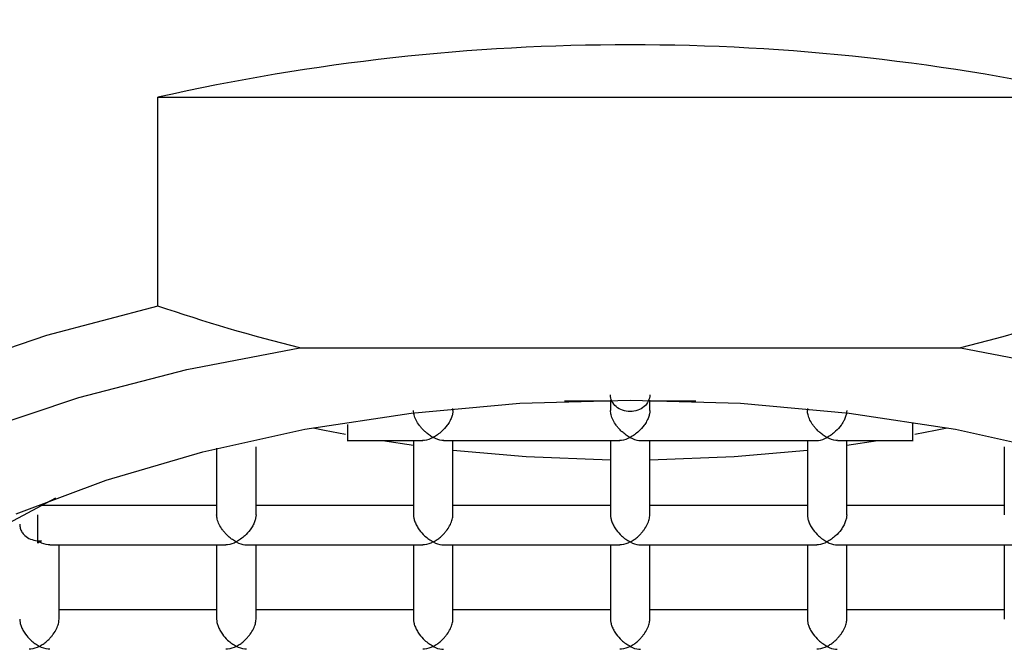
# Model space of a CAD drawing. Header units: millimetres. Extents: x 3998.8979 to 3998.943, y 1749.9697 to 1750.0649.
# Tile 4 of 8: x 3998.9142 to 3998.9242, y 1750.0243 to 1750.0307. Entities that reach past the tile are written whole.
import ezdxf

# ---------------------------------------------------------------- set-up
doc = ezdxf.new("R2010")
doc.units = ezdxf.units.MM
doc.layers.add('SANINDUSA', color=3, linetype='Continuous')

msp = doc.modelspace()

# ---------------------------------------------------------------- linework, layer by layer
at = {"layer": 'SANINDUSA'}
for p, q in [((3998.915599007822, 1750.027781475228), (3998.915599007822, 1750.029901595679)), ((3998.915599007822, 1750.029901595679), (3998.925190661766, 1750.029901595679)), ((3998.91704072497, 1750.02735745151), (3998.923748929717, 1750.02735745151)), ((3998.920194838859, 1750.026815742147), (3998.91972813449, 1750.026815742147)), ((3998.920194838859, 1750.026826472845), (3998.920194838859, 1750.026721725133)), ((3998.920594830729, 1750.026721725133), (3998.920594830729, 1750.026826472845)), ((3998.921061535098, 1750.026815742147), (3998.920594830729, 1750.026815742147)), ((3998.918594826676, 1750.026721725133), (3998.918594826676, 1750.026740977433)), ((3998.922194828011, 1750.026740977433), (3998.922194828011, 1750.026721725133)), ((3998.917519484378, 1750.026415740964), (3998.918289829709, 1750.026415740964)), ((3998.917879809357, 1750.026415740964), (3998.918194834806, 1750.026369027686)), ((3998.918194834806, 1750.026415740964), (3998.918194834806, 1750.025661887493)), ((3998.918499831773, 1750.026415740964), (3998.920289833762, 1750.026415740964)), ((3998.918594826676, 1750.025661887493), (3998.918594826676, 1750.026415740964)), ((3998.920194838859, 1750.026415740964), (3998.920194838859, 1750.025661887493)), ((3998.920498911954, 1750.026415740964), (3998.922290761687, 1750.026415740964)), ((3998.920594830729, 1750.025661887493), (3998.920594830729, 1750.026415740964)), ((3998.922194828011, 1750.026415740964), (3998.922194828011, 1750.025661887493)), ((3998.922499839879, 1750.026415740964), (3998.923270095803, 1750.026415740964)), ((3998.922594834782, 1750.025661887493), (3998.922594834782, 1750.026415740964)), ((3998.922594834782, 1750.026369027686), (3998.922909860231, 1750.026415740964)), ((3998.916194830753, 1750.02633748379), (3998.916194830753, 1750.025661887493)), ((3998.916594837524, 1750.025661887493), (3998.916594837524, 1750.026350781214)), ((3998.924194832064, 1750.026350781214), (3998.924194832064, 1750.025661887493)), ((3998.916194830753, 1750.025755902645), (3998.914403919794, 1750.025755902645)), ((3998.918194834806, 1750.025755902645), (3998.916594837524, 1750.025755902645)), ((3998.920194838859, 1750.025755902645), (3998.918594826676, 1750.025755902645)), ((3998.922194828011, 1750.025755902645), (3998.920594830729, 1750.025755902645)), ((3998.924194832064, 1750.025755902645), (3998.922594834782, 1750.025755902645)), ((3998.914374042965, 1750.025398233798), (3998.914415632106, 1750.025398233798)), ((3998.914499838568, 1750.025355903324), (3998.916289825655, 1750.025355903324)), ((3998.914594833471, 1750.024602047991), (3998.914594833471, 1750.025355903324)), ((3998.916194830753, 1750.025355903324), (3998.916194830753, 1750.024602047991)), ((3998.916498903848, 1750.025355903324), (3998.918289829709, 1750.025355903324)), ((3998.916594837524, 1750.024602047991), (3998.916594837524, 1750.025355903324)), ((3998.918194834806, 1750.025355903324), (3998.918194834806, 1750.024602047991)), ((3998.918498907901, 1750.025355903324), (3998.920289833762, 1750.025355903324)), ((3998.918594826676, 1750.024602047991), (3998.918594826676, 1750.025355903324)), ((3998.920194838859, 1750.025355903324), (3998.920194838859, 1750.024602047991)), ((3998.920498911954, 1750.025355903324), (3998.922289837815, 1750.025355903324)), ((3998.920594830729, 1750.024602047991), (3998.920594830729, 1750.025355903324)), ((3998.922194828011, 1750.025355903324), (3998.922194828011, 1750.024602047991)), ((3998.922498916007, 1750.025355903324), (3998.924290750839, 1750.025355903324)), ((3998.922594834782, 1750.024602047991), (3998.922594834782, 1750.025355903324)), ((3998.924194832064, 1750.025355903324), (3998.924194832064, 1750.024602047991)), ((3998.916194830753, 1750.024696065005), (3998.914594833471, 1750.024696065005)), ((3998.918194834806, 1750.024696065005), (3998.916594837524, 1750.024696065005)), ((3998.920194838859, 1750.024696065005), (3998.918594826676, 1750.024696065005)), ((3998.922194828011, 1750.024696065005), (3998.920594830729, 1750.024696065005)), ((3998.924194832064, 1750.024696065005), (3998.922594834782, 1750.024696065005))]:
    msp.add_line(p, q, dxfattribs=at)
at = {"layer": 'SANINDUSA', "flags": 128}
for points in [[(3998.915599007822, 1750.027781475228), (3998.914468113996, 1750.027481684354), (3998.913403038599, 1750.027120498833), (3998.912415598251, 1750.026701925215), (3998.911516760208, 1750.026230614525), (3998.910716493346, 1750.02571179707), (3998.910023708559, 1750.025151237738), (3998.909446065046, 1750.024555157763), (3998.908990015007, 1750.023930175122), (3998.908660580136, 1750.023283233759), (3998.908461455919, 1750.022621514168), (3998.908394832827, 1750.021952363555), (3998.908461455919, 1750.021283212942), (3998.908660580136, 1750.020621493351), (3998.908990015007, 1750.019974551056), (3998.909446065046, 1750.019349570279), (3998.910023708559, 1750.018753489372), (3998.910716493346, 1750.018192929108), (3998.911026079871, 1750.017978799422)], [(3998.913762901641, 1750.02650697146), (3998.914796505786, 1750.026851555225), (3998.915893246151, 1750.027136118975), (3998.91704072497, 1750.02735745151)], [(3998.923748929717, 1750.02735745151), (3998.924896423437, 1750.027136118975)], [(3998.914159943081, 1750.025671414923), (3998.915074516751, 1750.026015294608), (3998.916055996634, 1750.026302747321), (3998.917092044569, 1750.02653015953), (3998.918169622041, 1750.026694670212), (3998.919275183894, 1750.026794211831), (3998.920394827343, 1750.026827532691), (3998.921514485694, 1750.026794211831), (3998.922620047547, 1750.026694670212), (3998.923697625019, 1750.02653015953), (3998.924733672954, 1750.026302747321)], [(3998.917175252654, 1750.02654536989), (3998.917292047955, 1750.026521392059), (3998.917505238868, 1750.026480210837)], [(3998.923286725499, 1750.026480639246), (3998.923497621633, 1750.026521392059), (3998.923614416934, 1750.02654536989)], [(3998.918594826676, 1750.026319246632), (3998.919340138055, 1750.026253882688), (3998.920194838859, 1750.026221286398)], [(3998.920594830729, 1750.026221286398), (3998.921449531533, 1750.026253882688), (3998.922194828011, 1750.026319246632)], [(3998.914158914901, 1750.019123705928), (3998.913845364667, 1750.019301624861), (3998.913193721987, 1750.019742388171), (3998.91264708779, 1750.020221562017), (3998.912213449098, 1750.020732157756), (3998.911899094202, 1750.021266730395), (3998.911708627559, 1750.021817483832), (3998.911644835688, 1750.022376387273), (3998.911708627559, 1750.022935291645), (3998.911899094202, 1750.02348604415), (3998.912213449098, 1750.02402061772), (3998.91264708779, 1750.024531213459), (3998.913193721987, 1750.025010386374), (3998.913845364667, 1750.025451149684), (3998.91456222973, 1750.025832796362)]]:
    msp.add_lwpolyline(points, dxfattribs=at)
at = {"layer": 'SANINDUSA'}
msp.add_arc((3998.920394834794, 1750.008579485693), 0.02185480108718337, 77.32383104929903, 102.676168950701, dxfattribs=at)
for points, knots in [([(3998.908024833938, 1750.029849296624), (3998.908035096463, 1750.029899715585), (3998.908061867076, 1750.030031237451), (3998.908131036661, 1750.030273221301), (3998.908257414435, 1750.030603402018), (3998.908494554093, 1750.031058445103), (3998.908853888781, 1750.031555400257), (3998.909538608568, 1750.032272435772), (3998.910588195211, 1750.033046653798), (3998.912209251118, 1750.033854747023), (3998.914020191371, 1750.034475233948), (3998.916727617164, 1750.035084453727), (3998.920390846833, 1750.035391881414), (3998.924053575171, 1750.035083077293), (3998.92676043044, 1750.034472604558), (3998.92856970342, 1750.033851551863), (3998.930188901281, 1750.033043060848), (3998.931236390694, 1750.032269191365), (3998.931919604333, 1750.031552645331), (3998.932277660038, 1750.031056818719), (3998.932514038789, 1750.03060287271), (3998.932640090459, 1750.03027360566), (3998.932709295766, 1750.030031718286), (3998.932736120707, 1750.029899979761), (3998.932746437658, 1750.029849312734)], [0, 0, 0, 0, 0.008168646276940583, 0.02130856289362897, 0.03941111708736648, 0.06247216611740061, 0.09736842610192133, 0.1250033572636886, 0.1918464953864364, 0.2498660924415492, 0.3140995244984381, 0.3750406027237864, 0.500134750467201, 0.6252650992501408, 0.6861936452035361, 0.7504360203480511, 0.808390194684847, 0.875219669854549, 0.9027834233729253, 0.9376373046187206, 0.9606033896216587, 0.9786559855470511, 0.9917910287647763, 1, 1, 1, 1]), ([(3998.932488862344, 1750.027263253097), (3998.932491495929, 1750.027323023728), (3998.93249675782, 1750.02744244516), (3998.932492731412, 1750.027621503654), (3998.932479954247, 1750.027800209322), (3998.932457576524, 1750.027978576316), (3998.93242582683, 1750.028156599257), (3998.932384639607, 1750.028334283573), (3998.932290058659, 1750.028665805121), (3998.932092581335, 1750.029147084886), (3998.931710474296, 1750.029766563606), (3998.931209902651, 1750.030365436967), (3998.930391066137, 1750.031123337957), (3998.929116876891, 1750.031971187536), (3998.927268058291, 1750.032791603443), (3998.925165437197, 1750.033402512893), (3998.922851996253, 1750.033787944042), (3998.920394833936, 1750.03392153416), (3998.917937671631, 1750.033787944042), (3998.915624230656, 1750.033402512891), (3998.913521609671, 1750.032791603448), (3998.911672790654, 1750.031971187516), (3998.910398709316, 1750.031123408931), (3998.909579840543, 1750.03036551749), (3998.909079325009, 1750.029766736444), (3998.908697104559, 1750.029147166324), (3998.90848176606, 1750.028622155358), (3998.908369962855, 1750.028201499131), (3998.90831681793, 1750.027889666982), (3998.908290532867, 1750.027576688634), (3998.908297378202, 1750.027367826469), (3998.908300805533, 1750.027263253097)], [0, 0, 0, 0, 0.008738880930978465, 0.01746024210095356, 0.02617086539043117, 0.03487755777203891, 0.04358713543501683, 0.05230640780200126, 0.06104216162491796, 0.09259541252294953, 0.1241622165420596, 0.156156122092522, 0.1881631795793, 0.2516379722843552, 0.313404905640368, 0.3737660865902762, 0.4362333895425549, 0.5000020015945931, 0.5637706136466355, 0.6262379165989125, 0.686599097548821, 0.7483660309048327, 0.8118408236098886, 0.8438347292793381, 0.8758417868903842, 0.9073950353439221, 0.9389618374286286, 0.954232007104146, 0.969470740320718, 0.9847145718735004, 1, 1, 1, 1]), ([(3998.920594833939, 1750.026880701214), (3998.920594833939, 1750.02683629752), (3998.920573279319, 1750.026792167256), (3998.92049923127, 1750.026729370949), (3998.920447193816, 1750.026711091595), (3998.920342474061, 1750.026711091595), (3998.920290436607, 1750.026729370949), (3998.920216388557, 1750.026792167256), (3998.920194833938, 1750.02683629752), (3998.920194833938, 1750.026880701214)], [0, 0, 0, 0, 0.25, 0.25, 0.5, 0.5, 0.75, 0.75, 1, 1, 1, 1]), ([(3998.918394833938, 1750.026446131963), (3998.918381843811, 1750.026453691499), (3998.918357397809, 1750.026467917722), (3998.918323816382, 1750.026494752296), (3998.918295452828, 1750.026521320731), (3998.918272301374, 1750.026546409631), (3998.918246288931, 1750.026579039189), (3998.918220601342, 1750.026621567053), (3998.918199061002, 1750.026674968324), (3998.918196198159, 1750.026706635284), (3998.918194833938, 1750.026721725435)], [0, 0, 0, 0, 0.1450946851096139, 0.2730523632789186, 0.3839290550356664, 0.4778152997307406, 0.5548657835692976, 0.7205398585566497, 0.8668297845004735, 1, 1, 1, 1]), ([(3998.918594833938, 1750.026721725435), (3998.918594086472, 1750.02671064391), (3998.918592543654, 1750.026687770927), (3998.918580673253, 1750.026649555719), (3998.918562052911, 1750.026609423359), (3998.91853030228, 1750.026559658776), (3998.91847376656, 1750.026497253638), (3998.918424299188, 1750.026465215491), (3998.918394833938, 1750.026446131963)], [0, 0, 0, 0, 0.09926001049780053, 0.2048790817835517, 0.3198288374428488, 0.4464254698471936, 0.6702632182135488, 1, 1, 1, 1]), ([(3998.920394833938, 1750.026446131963), (3998.920381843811, 1750.026453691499), (3998.920357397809, 1750.026467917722), (3998.920323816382, 1750.026494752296), (3998.920295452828, 1750.026521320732), (3998.920272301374, 1750.026546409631), (3998.920246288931, 1750.026579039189), (3998.920220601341, 1750.026621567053), (3998.920199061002, 1750.026674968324), (3998.920196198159, 1750.026706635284), (3998.920194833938, 1750.026721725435)], [0, 0, 0, 0, 0.1450946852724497, 0.2730523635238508, 0.3839290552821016, 0.4778152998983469, 0.5548657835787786, 0.720539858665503, 0.8668297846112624, 1, 1, 1, 1]), ([(3998.920594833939, 1750.026721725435), (3998.920594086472, 1750.02671064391), (3998.920592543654, 1750.026687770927), (3998.920580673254, 1750.026649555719), (3998.920562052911, 1750.026609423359), (3998.92053030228, 1750.026559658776), (3998.92047376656, 1750.026497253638), (3998.920424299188, 1750.026465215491), (3998.920394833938, 1750.026446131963)], [0, 0, 0, 0, 0.09926001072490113, 0.2048790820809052, 0.3198288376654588, 0.4464254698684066, 0.6702632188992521, 1, 1, 1, 1]), ([(3998.922394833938, 1750.026446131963), (3998.922381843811, 1750.026453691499), (3998.922357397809, 1750.026467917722), (3998.922323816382, 1750.026494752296), (3998.922295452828, 1750.026521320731), (3998.922272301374, 1750.026546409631), (3998.922246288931, 1750.026579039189), (3998.922220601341, 1750.026621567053), (3998.922199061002, 1750.026674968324), (3998.922196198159, 1750.026706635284), (3998.922194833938, 1750.026721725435)], [0, 0, 0, 0, 0.1450946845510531, 0.2730523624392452, 0.3839290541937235, 0.4778152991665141, 0.5548657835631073, 0.7205398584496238, 0.8668297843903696, 1, 1, 1, 1]), ([(3998.922594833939, 1750.026721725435), (3998.922594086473, 1750.02671064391), (3998.922592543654, 1750.026687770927), (3998.922580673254, 1750.026649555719), (3998.922562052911, 1750.026609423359), (3998.922530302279, 1750.026559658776), (3998.92247376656, 1750.026497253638), (3998.922424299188, 1750.026465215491), (3998.922394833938, 1750.026446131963)], [0, 0, 0, 0, 0.09926001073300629, 0.2048790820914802, 0.3198288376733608, 0.4464254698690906, 0.6702632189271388, 1, 1, 1, 1]), ([(3998.917522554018, 1750.02657867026), (3998.917522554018, 1750.026576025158), (3998.917522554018, 1750.026547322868), (3998.917522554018, 1750.026496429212), (3998.917522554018, 1750.026442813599), (3998.917522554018, 1750.026415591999), (3998.917522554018, 1750.026418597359), (3998.917522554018, 1750.026419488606)], [0, 0, 0, 0, 0.02881246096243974, 0.3126471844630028, 0.5964607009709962, 0.880329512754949, 1, 1, 1, 1]), ([(3998.923267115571, 1750.026419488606), (3998.923267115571, 1750.026418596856), (3998.923267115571, 1750.026415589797), (3998.923267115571, 1750.02644283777), (3998.923267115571, 1750.026496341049), (3998.923267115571, 1750.026553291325), (3998.923267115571, 1750.026588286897), (3998.923267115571, 1750.026597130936)], [0, 0, 0, 0, 0.1121375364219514, 0.3781375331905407, 0.6440857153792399, 0.9100537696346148, 1, 1, 1, 1]), ([(3998.918394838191, 1750.026446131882), (3998.918364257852, 1750.026431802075), (3998.918327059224, 1750.026414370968), (3998.91829545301, 1750.026417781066), (3998.918289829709, 1750.026418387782)], [0, 0, 0, 0, 0.8220824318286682, 0.9999999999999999, 0.9999999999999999, 0.9999999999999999, 0.9999999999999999]), ([(3998.918499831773, 1750.02641838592), (3998.918494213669, 1750.026417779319), (3998.91846262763, 1750.026414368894), (3998.918425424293, 1750.026431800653), (3998.918394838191, 1750.026446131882)], [0, 0, 0, 0, 0.1778667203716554, 1, 1, 1, 1]), ([(3998.920394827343, 1750.026446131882), (3998.920364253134, 1750.026431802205), (3998.92032706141, 1750.026414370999), (3998.920295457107, 1750.026417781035), (3998.920289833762, 1750.026418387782)], [0, 0, 0, 0, 0.8220702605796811, 1, 1, 1, 1]), ([(3998.920394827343, 1750.026446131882), (3998.920424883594, 1750.026431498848), (3998.920461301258, 1750.026413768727), (3998.920493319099, 1750.026417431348), (3998.920498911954, 1750.026418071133)], [0, 0, 0, 0, 0.8253206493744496, 1, 1, 1, 1]), ([(3998.922290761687, 1750.02641806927), (3998.922296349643, 1750.026417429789), (3998.922328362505, 1750.026413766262), (3998.922364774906, 1750.02643149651), (3998.922394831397, 1750.026446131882)], [0, 0, 0, 0, 0.1745534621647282, 1, 1, 1, 1]), ([(3998.922499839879, 1750.02641838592), (3998.922494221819, 1750.026417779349), (3998.922462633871, 1750.026414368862), (3998.922425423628, 1750.026431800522), (3998.922394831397, 1750.026446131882)], [0, 0, 0, 0, 0.1778545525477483, 1, 1, 1, 1]), ([(3998.914374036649, 1750.025661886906), (3998.914374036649, 1750.025620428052), (3998.914374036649, 1750.025569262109), (3998.914374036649, 1750.025472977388), (3998.914374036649, 1750.025428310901), (3998.914374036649, 1750.025398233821)], [0, 0, 0, 0, 0.5, 0.5, 1, 1, 1, 1]), ([(3998.916394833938, 1750.025386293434), (3998.916381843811, 1750.025393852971), (3998.916357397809, 1750.025408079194), (3998.916323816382, 1750.025434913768), (3998.916295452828, 1750.025461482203), (3998.916272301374, 1750.025486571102), (3998.916246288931, 1750.02551920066), (3998.916220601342, 1750.025561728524), (3998.916199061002, 1750.025615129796), (3998.916196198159, 1750.025646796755), (3998.916194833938, 1750.025661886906)], [0, 0, 0, 0, 0.1450946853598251, 0.2730523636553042, 0.3839290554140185, 0.4778152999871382, 0.5548657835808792, 0.7205398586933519, 0.8668297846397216, 1, 1, 1, 1]), ([(3998.916594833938, 1750.025661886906), (3998.916594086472, 1750.025650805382), (3998.916592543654, 1750.025627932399), (3998.916580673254, 1750.025589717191), (3998.916562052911, 1750.02554958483), (3998.916530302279, 1750.025499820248), (3998.91647376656, 1750.025437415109), (3998.916424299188, 1750.025405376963), (3998.916394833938, 1750.025386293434)], [0, 0, 0, 0, 0.09926001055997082, 0.2048790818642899, 0.3198288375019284, 0.4464254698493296, 0.6702632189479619, 1, 1, 1, 1]), ([(3998.918194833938, 1750.025661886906), (3998.918195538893, 1750.025650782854), (3998.918196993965, 1750.025627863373), (3998.918208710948, 1750.025589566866), (3998.918227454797, 1750.025549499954), (3998.918259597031, 1750.025499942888), (3998.91831448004, 1750.025436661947), (3998.918364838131, 1750.02540509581), (3998.918394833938, 1750.025386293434)], [0, 0, 0, 0, 0.09926001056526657, 0.2048790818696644, 0.3198288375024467, 0.4464254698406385, 0.6702632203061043, 1, 1, 1, 1]), ([(3998.918394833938, 1750.025386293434), (3998.918407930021, 1750.025393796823), (3998.91843257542, 1750.025407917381), (3998.918466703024, 1750.025434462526), (3998.918495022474, 1750.025461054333), (3998.918517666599, 1750.025486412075), (3998.918543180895, 1750.025519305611), (3998.918569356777, 1750.025561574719), (3998.918590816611, 1750.025615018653), (3998.918593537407, 1750.025646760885), (3998.918594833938, 1750.025661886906)], [0, 0, 0, 0, 0.1450946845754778, 0.2730523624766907, 0.3839290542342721, 0.4778152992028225, 0.5548657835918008, 0.7205398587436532, 0.8668297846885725, 1, 1, 1, 1]), ([(3998.920194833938, 1750.025661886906), (3998.920195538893, 1750.025650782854), (3998.920196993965, 1750.025627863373), (3998.920208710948, 1750.025589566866), (3998.920227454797, 1750.025549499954), (3998.920259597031, 1750.025499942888), (3998.920314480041, 1750.025436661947), (3998.920364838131, 1750.02540509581), (3998.920394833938, 1750.025386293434)], [0, 0, 0, 0, 0.09926001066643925, 0.2048790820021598, 0.3198288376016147, 0.4464254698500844, 0.6702632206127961, 1, 1, 1, 1]), ([(3998.920394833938, 1750.025386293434), (3998.920407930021, 1750.025393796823), (3998.92043257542, 1750.025407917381), (3998.920466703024, 1750.025434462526), (3998.920495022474, 1750.025461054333), (3998.920517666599, 1750.025486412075), (3998.920543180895, 1750.025519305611), (3998.920569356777, 1750.025561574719), (3998.92059081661, 1750.025615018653), (3998.920593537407, 1750.025646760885), (3998.920594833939, 1750.025661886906)], [0, 0, 0, 0, 0.1450946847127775, 0.2730523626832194, 0.3839290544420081, 0.4778152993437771, 0.554865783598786, 0.7205398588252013, 0.8668297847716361, 1, 1, 1, 1]), ([(3998.922194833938, 1750.025661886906), (3998.922195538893, 1750.025650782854), (3998.922196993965, 1750.025627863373), (3998.922208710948, 1750.025589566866), (3998.922227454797, 1750.025549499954), (3998.922259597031, 1750.025499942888), (3998.922314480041, 1750.025436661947), (3998.922364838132, 1750.02540509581), (3998.922394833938, 1750.025386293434)], [0, 0, 0, 0, 0.09926001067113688, 0.2048790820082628, 0.3198288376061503, 0.446425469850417, 0.6702632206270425, 0.9999999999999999, 0.9999999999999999, 0.9999999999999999, 0.9999999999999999]), ([(3998.922594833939, 1750.025661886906), (3998.922594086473, 1750.025650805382), (3998.922592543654, 1750.025627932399), (3998.922580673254, 1750.025589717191), (3998.922562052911, 1750.02554958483), (3998.922530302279, 1750.025499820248), (3998.92247376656, 1750.025437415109), (3998.922424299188, 1750.025405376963), (3998.922394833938, 1750.025386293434)], [0, 0, 0, 0, 0.09926001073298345, 0.2048790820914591, 0.3198288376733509, 0.4464254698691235, 0.6702632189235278, 1, 1, 1, 1]), ([(3998.914194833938, 1750.025566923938), (3998.91419597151, 1750.025552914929), (3998.91419820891, 1750.02552536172), (3998.914216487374, 1750.025486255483), (3998.914249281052, 1750.025447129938), (3998.914301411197, 1750.025410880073), (3998.914349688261, 1750.0254024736), (3998.914374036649, 1750.025398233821)], [0, 0, 0, 0, 0.1691031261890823, 0.3325955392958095, 0.5006537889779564, 0.7481562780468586, 1, 1, 1, 1]), ([(3998.914499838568, 1750.02535854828), (3998.914494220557, 1750.02535794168), (3998.914462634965, 1750.025354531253), (3998.914425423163, 1750.025371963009), (3998.914394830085, 1750.025386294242)], [0, 0, 0, 0, 0.1778662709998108, 1, 1, 1, 1]), ([(3998.916394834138, 1750.025386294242), (3998.916364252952, 1750.025371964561), (3998.916327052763, 1750.025354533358), (3998.916295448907, 1750.025357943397), (3998.916289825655, 1750.025358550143)], [0, 0, 0, 0, 0.8220707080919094, 0.9999999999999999, 0.9999999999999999, 0.9999999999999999, 0.9999999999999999]), ([(3998.916394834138, 1750.025386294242), (3998.916424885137, 1750.025371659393), (3998.916461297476, 1750.025353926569), (3998.916493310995, 1750.025357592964), (3998.916498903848, 1750.025358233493)], [0, 0, 0, 0, 0.8252971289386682, 1, 1, 1, 1]), ([(3998.918394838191, 1750.025386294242), (3998.918364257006, 1750.025371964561), (3998.918327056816, 1750.025354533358), (3998.91829545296, 1750.025357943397), (3998.918289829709, 1750.025358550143)], [0, 0, 0, 0, 0.8220707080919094, 0.9999999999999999, 0.9999999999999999, 0.9999999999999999, 0.9999999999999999]), ([(3998.918394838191, 1750.025386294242), (3998.91842488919, 1750.025371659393), (3998.918461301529, 1750.025353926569), (3998.918493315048, 1750.025357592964), (3998.918498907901, 1750.025358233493)], [0, 0, 0, 0, 0.8252971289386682, 1, 1, 1, 1]), ([(3998.920394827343, 1750.025386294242), (3998.920364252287, 1750.025371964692), (3998.920327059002, 1750.02535453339), (3998.920295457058, 1750.025357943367), (3998.920289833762, 1750.025358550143)], [0, 0, 0, 0, 0.8220585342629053, 1, 1, 1, 1]), ([(3998.920394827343, 1750.025386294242), (3998.920424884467, 1750.025371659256), (3998.920461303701, 1750.02535392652), (3998.920493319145, 1750.025357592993), (3998.920498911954, 1750.025358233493)], [0, 0, 0, 0, 0.8253090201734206, 1, 1, 1, 1]), ([(3998.922394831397, 1750.025386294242), (3998.922364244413, 1750.025371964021), (3998.922327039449, 1750.025354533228), (3998.922295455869, 1750.025357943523), (3998.922289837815, 1750.025358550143)], [0, 0, 0, 0, 0.8221210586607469, 1, 1, 1, 1]), ([(3998.922394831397, 1750.025386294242), (3998.922424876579, 1750.025371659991), (3998.922461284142, 1750.025353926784), (3998.922493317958, 1750.025357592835), (3998.922498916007, 1750.025358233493)], [0, 0, 0, 0, 0.8252456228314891, 1, 1, 1, 1]), ([(3998.914194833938, 1750.024602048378), (3998.914195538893, 1750.024590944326), (3998.914196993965, 1750.024568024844), (3998.914208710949, 1750.024529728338), (3998.914227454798, 1750.024489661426), (3998.914259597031, 1750.02444010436), (3998.914314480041, 1750.024376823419), (3998.914364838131, 1750.024345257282), (3998.914394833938, 1750.024326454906)], [0, 0, 0, 0, 0.09926001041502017, 0.2048790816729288, 0.3198288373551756, 0.4464254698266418, 0.6702632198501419, 0.9999999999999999, 0.9999999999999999, 0.9999999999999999, 0.9999999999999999]), ([(3998.914394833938, 1750.024326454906), (3998.914407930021, 1750.024333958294), (3998.91443257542, 1750.024348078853), (3998.914466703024, 1750.024374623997), (3998.914495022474, 1750.024401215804), (3998.914517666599, 1750.024426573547), (3998.914543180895, 1750.024459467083), (3998.914569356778, 1750.024501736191), (3998.914590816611, 1750.024555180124), (3998.914593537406, 1750.024586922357), (3998.914594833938, 1750.024602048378)], [0, 0, 0, 0, 0.145094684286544, 0.2730523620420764, 0.3839290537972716, 0.477815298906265, 0.5548657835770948, 0.7205398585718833, 0.8668297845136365, 1, 1, 1, 1]), ([(3998.916194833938, 1750.024602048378), (3998.916195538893, 1750.024590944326), (3998.916196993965, 1750.024568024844), (3998.916208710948, 1750.024529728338), (3998.916227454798, 1750.024489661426), (3998.916259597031, 1750.02444010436), (3998.91631448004, 1750.024376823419), (3998.916364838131, 1750.024345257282), (3998.916394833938, 1750.024326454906)], [0, 0, 0, 0, 0.09926001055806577, 0.2048790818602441, 0.3198288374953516, 0.446425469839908, 0.6702632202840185, 1, 1, 1, 1]), ([(3998.916394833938, 1750.024326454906), (3998.916407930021, 1750.024333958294), (3998.91643257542, 1750.024348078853), (3998.916466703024, 1750.024374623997), (3998.916495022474, 1750.024401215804), (3998.916517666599, 1750.024426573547), (3998.916543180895, 1750.024459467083), (3998.916569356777, 1750.024501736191), (3998.916590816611, 1750.024555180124), (3998.916593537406, 1750.024586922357), (3998.916594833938, 1750.024602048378)], [0, 0, 0, 0, 0.1450946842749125, 0.2730523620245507, 0.3839290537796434, 0.4778152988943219, 0.554865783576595, 0.7205398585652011, 0.8668297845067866, 0.9999999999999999, 0.9999999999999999, 0.9999999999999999, 0.9999999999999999]), ([(3998.918194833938, 1750.024602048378), (3998.918195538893, 1750.024590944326), (3998.918196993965, 1750.024568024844), (3998.918208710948, 1750.024529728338), (3998.918227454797, 1750.024489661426), (3998.918259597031, 1750.02444010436), (3998.91831448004, 1750.024376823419), (3998.918364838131, 1750.024345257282), (3998.918394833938, 1750.024326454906)], [0, 0, 0, 0, 0.09926001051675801, 0.2048790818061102, 0.3198288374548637, 0.4464254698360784, 0.6702632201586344, 1, 1, 1, 1]), ([(3998.918394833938, 1750.024326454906), (3998.918407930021, 1750.024333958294), (3998.91843257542, 1750.024348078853), (3998.918466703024, 1750.024374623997), (3998.918495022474, 1750.024401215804), (3998.918517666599, 1750.024426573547), (3998.918543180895, 1750.024459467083), (3998.918569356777, 1750.024501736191), (3998.918590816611, 1750.024555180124), (3998.918593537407, 1750.024586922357), (3998.918594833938, 1750.024602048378)], [0, 0, 0, 0, 0.1450946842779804, 0.2730523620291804, 0.3839290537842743, 0.4778152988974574, 0.5548657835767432, 0.720539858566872, 0.8668297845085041, 1, 1, 1, 1]), ([(3998.920194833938, 1750.024602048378), (3998.920195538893, 1750.024590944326), (3998.920196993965, 1750.024568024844), (3998.920208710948, 1750.024529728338), (3998.920227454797, 1750.024489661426), (3998.920259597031, 1750.02444010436), (3998.92031448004, 1750.024376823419), (3998.920364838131, 1750.024345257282), (3998.920394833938, 1750.024326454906)], [0, 0, 0, 0, 0.09926001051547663, 0.2048790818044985, 0.3198288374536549, 0.4464254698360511, 0.6702632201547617, 1, 1, 1, 1]), ([(3998.920394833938, 1750.024326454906), (3998.920407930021, 1750.024333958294), (3998.92043257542, 1750.024348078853), (3998.920466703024, 1750.024374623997), (3998.920495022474, 1750.024401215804), (3998.920517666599, 1750.024426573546), (3998.920543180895, 1750.024459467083), (3998.920569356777, 1750.024501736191), (3998.92059081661, 1750.024555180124), (3998.920593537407, 1750.024586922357), (3998.920594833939, 1750.024602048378)], [0, 0, 0, 0, 0.1450946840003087, 0.2730523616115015, 0.3839290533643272, 0.4778152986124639, 0.554865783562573, 0.7205398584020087, 0.8668297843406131, 0.9999999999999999, 0.9999999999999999, 0.9999999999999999, 0.9999999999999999]), ([(3998.922194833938, 1750.024602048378), (3998.922195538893, 1750.024590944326), (3998.922196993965, 1750.024568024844), (3998.922208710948, 1750.024529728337), (3998.922227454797, 1750.024489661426), (3998.922259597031, 1750.02444010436), (3998.922314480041, 1750.024376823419), (3998.922364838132, 1750.024345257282), (3998.922394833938, 1750.024326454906)], [0, 0, 0, 0, 0.09926001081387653, 0.2048790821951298, 0.3198288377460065, 0.4464254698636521, 0.6702632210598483, 1, 1, 1, 1]), ([(3998.922394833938, 1750.024326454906), (3998.922407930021, 1750.024333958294), (3998.92243257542, 1750.024348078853), (3998.922466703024, 1750.024374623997), (3998.922495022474, 1750.024401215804), (3998.922517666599, 1750.024426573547), (3998.922543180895, 1750.024459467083), (3998.922569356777, 1750.024501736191), (3998.92259081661, 1750.024555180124), (3998.922593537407, 1750.024586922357), (3998.922594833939, 1750.024602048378)], [0, 0, 0, 0, 0.1450946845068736, 0.273052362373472, 0.3839290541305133, 0.4778152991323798, 0.5548657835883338, 0.7205398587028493, 0.866829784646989, 0.9999999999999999, 0.9999999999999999, 0.9999999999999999, 0.9999999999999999]), ([(3998.914394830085, 1750.024326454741), (3998.914364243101, 1750.024312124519), (3998.914327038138, 1750.024294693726), (3998.914295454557, 1750.024298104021), (3998.914289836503, 1750.024298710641)], [0, 0, 0, 0, 0.8221210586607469, 1, 1, 1, 1]), ([(3998.914499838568, 1750.024298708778), (3998.914494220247, 1750.024298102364), (3998.914462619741, 1750.024294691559), (3998.914425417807, 1750.024312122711), (3998.914394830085, 1750.024326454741)], [0, 0, 0, 0, 0.1777921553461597, 1, 1, 1, 1]), ([(3998.916394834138, 1750.024326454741), (3998.916364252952, 1750.024312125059), (3998.916327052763, 1750.024294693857), (3998.916295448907, 1750.024298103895), (3998.916289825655, 1750.024298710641)], [0, 0, 0, 0, 0.8220707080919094, 0.9999999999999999, 0.9999999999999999, 0.9999999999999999, 0.9999999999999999]), ([(3998.916499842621, 1750.024298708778), (3998.916494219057, 1750.024298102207), (3998.916462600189, 1750.024294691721), (3998.916425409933, 1750.024312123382), (3998.916394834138, 1750.024326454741)], [0, 0, 0, 0, 0.1778546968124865, 1, 1, 1, 1]), ([(3998.918394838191, 1750.024326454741), (3998.918364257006, 1750.024312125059), (3998.918327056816, 1750.024294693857), (3998.91829545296, 1750.024298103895), (3998.918289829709, 1750.024298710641)], [0, 0, 0, 0, 0.8220707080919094, 0.9999999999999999, 0.9999999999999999, 0.9999999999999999, 0.9999999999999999]), ([(3998.918394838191, 1750.024326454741), (3998.918424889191, 1750.024311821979), (3998.918461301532, 1750.024294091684), (3998.918493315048, 1750.024297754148), (3998.918498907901, 1750.024298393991)], [0, 0, 0, 0, 0.8252971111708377, 1, 1, 1, 1]), ([(3998.920394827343, 1750.024326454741), (3998.920364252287, 1750.02431212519), (3998.920327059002, 1750.024294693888), (3998.920295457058, 1750.024298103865), (3998.920289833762, 1750.024298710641)], [0, 0, 0, 0, 0.8220585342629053, 1, 1, 1, 1]), ([(3998.920394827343, 1750.024326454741), (3998.920424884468, 1750.024311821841), (3998.920461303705, 1750.024294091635), (3998.920493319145, 1750.024297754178), (3998.920498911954, 1750.024298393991)], [0, 0, 0, 0, 0.8253090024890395, 1, 1, 1, 1]), ([(3998.922394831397, 1750.024326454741), (3998.922364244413, 1750.024312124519), (3998.922327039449, 1750.024294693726), (3998.922295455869, 1750.024298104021), (3998.922289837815, 1750.024298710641)], [0, 0, 0, 0, 0.8221210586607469, 1, 1, 1, 1]), ([(3998.922394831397, 1750.024326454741), (3998.92242487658, 1750.024311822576), (3998.922461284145, 1750.024294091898), (3998.922493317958, 1750.024297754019), (3998.922498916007, 1750.024298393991)], [0, 0, 0, 0, 0.8252456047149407, 1, 1, 1, 1])]:
    msp.add_open_spline(points, degree=3, knots=knots, dxfattribs=at)
for points in [[(3998.917040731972, 1750.027357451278), (3998.916551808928, 1750.02747838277), (3998.916071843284, 1750.027621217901), (3998.915599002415, 1750.027781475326)], [(3998.925190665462, 1750.027781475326), (3998.924717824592, 1750.027621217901), (3998.924237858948, 1750.02747838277), (3998.923748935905, 1750.027357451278)], [(3998.914374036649, 1750.025398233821), (3998.914374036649, 1750.025389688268), (3998.914374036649, 1750.025382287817), (3998.914374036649, 1750.025376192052)], [(3998.914374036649, 1750.025398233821), (3998.914380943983, 1750.025393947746), (3998.914387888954, 1750.025389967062), (3998.914394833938, 1750.025386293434)], [(3998.914374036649, 1750.025376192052), (3998.914380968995, 1750.025379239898), (3998.914387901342, 1750.025382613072), (3998.914394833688, 1750.025386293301)], [(3998.914415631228, 1750.025398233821), (3998.914408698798, 1750.025393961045), (3998.914401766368, 1750.025389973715), (3998.914394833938, 1750.025386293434)]]:
    msp.add_open_spline(points, degree=3, dxfattribs=at)

doc.saveas('drawing.dxf')
